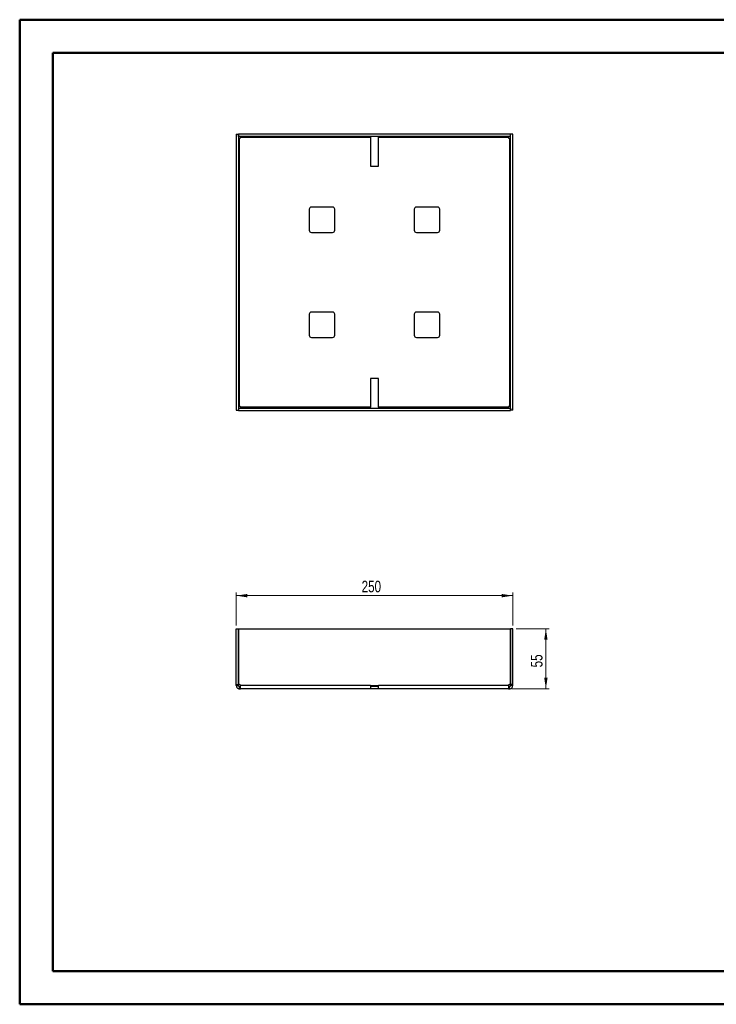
# Paper-space layout 'Sheet3' of a CAD drawing. Header units: millimetres. Extents: x 0 to 420, y 0 to 297.
# Tile 1 of 2: x 0 to 210, y 0 to 297. Entities that reach past the tile are written whole.
import ezdxf

# ---------------------------------------------------------------- set-up
doc = ezdxf.new("R2010")
doc.units = ezdxf.units.MM
doc.styles.add('SLDTEXTSTYLE1', font='TXT', dxfattribs={"width": 0.75})
doc.dimstyles.new('SLDDIMSTYLE0', dxfattribs={"dimtxt": 3.5, "dimasz": 3.302, "dimexe": 0, "dimexo": 0.0625, "dimgap": 0.875, "dimtad": 1, "dimdec": 0, "dimlfac": 3, "dimrnd": 1e-09, "dimzin": 12, "dimdsep": 46, "dimtxsty": 'SLDTEXTSTYLE1', "dimsah": 1, "dimcen": 0.09, "dimadec": 0, "dimazin": 3, "dimtfac": 1, "dimtdec": 0, "dimtofl": 0, "dimtmove": 0, "dimatfit": 3, "dimfxl": 0, "dimfrac": 2, "dimtolj": 1, "dimtzin": 12, "dimarcsym": 0})

# ---------------------------------------------------------------- blocks, each defined once
blk = doc.blocks.new('_D_4')
at = {"color": 7, "linetype": 'Continuous', "lineweight": 0}
for p, q in [((150, 113.48), (160, 113.48)), ((159, 113.48), (159, 95.39)), ((148.69, 95.39), (160, 95.39))]:
    blk.add_line(p, q, dxfattribs=at)
at = {"color": 7, "linetype": 'Continuous', "lineweight": 18}
for points in [[(159, 113.48), (158.5, 110.18), (159.51, 110.18)], [(159, 95.39), (159.51, 98.7), (158.5, 98.7)]]:
    blk.add_solid(points, dxfattribs=at)
at = {"color": 7, "linetype": 'Continuous', "lineweight": 18, "insert": (154.49, 101.85), "char_height": 3.5, "attachment_point": 1, "rotation": 90, "style": 'SLDTEXTSTYLE1'}
blk.add_mtext('55', dxfattribs=at)
blk = doc.blocks.new('_D_5')
at = {"color": 7, "linetype": 'Continuous', "lineweight": 0}
for p, q in [((65.67, 114.48), (65.67, 124.48)), ((149, 123.48), (65.67, 123.48)), ((149, 114.48), (149, 124.48))]:
    blk.add_line(p, q, dxfattribs=at)
at = {"color": 7, "linetype": 'Continuous', "lineweight": 18}
for points in [[(65.67, 123.48), (68.97, 122.97), (68.97, 123.99)], [(149, 123.48), (145.7, 123.99), (145.7, 122.97)]]:
    blk.add_solid(points, dxfattribs=at)
at = {"color": 7, "linetype": 'Continuous', "lineweight": 18, "insert": (103.46, 127.99), "char_height": 3.5, "attachment_point": 1, "style": 'SLDTEXTSTYLE1'}
blk.add_mtext('250', dxfattribs=at)

psp = doc.layouts.new('Sheet3')

# ---------------------------------------------------------------- linework, layer by layer
at = {"color": 7, "linetype": 'Continuous', "lineweight": 50}
for p, q in [((0.38, 0.21), (0.38, 297.21)), ((0.38, 297.21), (420.38, 297.21)), ((10.38, 10.21), (10.38, 287.21)), ((10.38, 287.21), (410.38, 287.21)), ((10.38, 10.21), (410.38, 10.21)), ((0.38, 0.21), (420.38, 0.21))]:
    psp.add_line(p, q, dxfattribs=at)
at = {"color": 7, "linetype": 'Continuous', "lineweight": 25}
for p, q in [((65.67, 262.66), (66.34, 262.66)), ((65.67, 262.66), (65.67, 179.39)), ((66.34, 262.66), (66.34, 179.39)), ((66.35, 262.02), (66.35, 262.69)), ((148.32, 262.69), (66.35, 262.69)), ((148.32, 262.02), (66.35, 262.02)), ((66.6, 180.67), (66.6, 261.37)), ((66.65, 261.37), (66.6, 261.37)), ((66.99, 261.76), (106.17, 261.76)), ((66.99, 261.76), (66.99, 261.71)), ((106.17, 261.76), (106.17, 262.02)), ((106.17, 261.76), (106.17, 253.02)), ((108.5, 262.02), (108.5, 261.76)), ((108.5, 261.76), (147.69, 261.76)), ((108.5, 253.02), (108.5, 261.76)), ((147.69, 261.71), (147.69, 261.76)), ((148.07, 261.37), (148.02, 261.37)), ((148.07, 261.37), (148.07, 180.67)), ((148.32, 262.02), (148.32, 262.69)), ((149, 262.66), (148.34, 262.66)), ((148.34, 179.39), (148.34, 262.66)), ((149, 179.39), (149, 262.66)), ((106.17, 253.02), (108.5, 253.02)), ((94.67, 240.69), (88.34, 240.69)), ((126.34, 240.69), (120, 240.69)), ((87.67, 240.02), (87.67, 233.69)), ((95.34, 233.69), (95.34, 240.02)), ((119.34, 240.02), (119.34, 233.69)), ((127, 233.69), (127, 240.02)), ((88.34, 233.02), (94.67, 233.02)), ((120, 233.02), (126.34, 233.02)), ((87.67, 208.36), (87.67, 202.02)), ((94.67, 209.02), (88.34, 209.02)), ((95.34, 202.02), (95.34, 208.36)), ((119.34, 208.36), (119.34, 202.02)), ((126.34, 209.02), (120, 209.02)), ((127, 202.02), (127, 208.36)), ((88.34, 201.36), (94.67, 201.36)), ((120, 201.36), (126.34, 201.36)), ((108.5, 189.02), (106.17, 189.02)), ((106.17, 189.02), (106.17, 180.29)), ((108.5, 180.29), (108.5, 189.02)), ((65.67, 179.39), (66.34, 179.39)), ((66.35, 180.02), (148.32, 180.02)), ((66.35, 180.02), (66.35, 179.36)), ((66.35, 179.36), (148.32, 179.36)), ((66.6, 180.67), (66.65, 180.67)), ((66.99, 180.34), (66.99, 180.29)), ((106.17, 180.29), (66.99, 180.29)), ((106.17, 180.02), (106.17, 180.29)), ((147.69, 180.29), (108.5, 180.29)), ((108.5, 180.29), (108.5, 180.02)), ((147.69, 180.29), (147.69, 180.34)), ((148.02, 180.67), (148.07, 180.67)), ((148.32, 180.02), (148.32, 179.36)), ((149, 179.39), (148.34, 179.39)), ((65.67, 113.48), (66.34, 113.48)), ((65.67, 96.71), (65.67, 113.48)), ((66.34, 96.71), (66.34, 113.48)), ((66.35, 113.48), (148.32, 113.48)), ((66.35, 113.48), (66.35, 96.71)), ((148.32, 113.48), (148.32, 96.71)), ((148.34, 96.71), (148.34, 113.48)), ((149, 113.48), (148.34, 113.48)), ((149, 96.71), (149, 113.48)), ((65.67, 96.71), (66.34, 96.71)), ((65.67, 96.38), (65.67, 96.71)), ((65.67, 96.38), (66.34, 96.38)), ((65.67, 96.33), (65.67, 96.38)), ((65.67, 96.33), (66.34, 96.33)), ((66.34, 96.38), (66.34, 96.71)), ((66.34, 96.33), (66.34, 96.38)), ((66.65, 96.71), (66.35, 96.71)), ((66.6, 95.39), (66.6, 96.06)), ((66.6, 96.06), (66.65, 96.06)), ((66.6, 95.39), (66.65, 95.39)), ((66.65, 95.39), (66.65, 96.06)), ((66.65, 96.06), (66.99, 96.06)), ((66.65, 95.39), (66.99, 95.39)), ((66.99, 96.33), (66.99, 96.38)), ((106.17, 96.33), (66.99, 96.33)), ((106.17, 95.39), (66.99, 95.39)), ((106.17, 96.33), (106.17, 95.39)), ((106.17, 96.33), (108.5, 96.33)), ((108.5, 96.06), (106.17, 96.06)), ((108.5, 95.39), (106.17, 95.39)), ((108.5, 95.39), (108.5, 96.33)), ((147.69, 96.33), (108.5, 96.33)), ((147.69, 95.39), (108.5, 95.39)), ((147.69, 96.38), (147.69, 96.33)), ((147.69, 96.06), (148.02, 96.06)), ((147.69, 95.39), (148.02, 95.39)), ((148.32, 96.71), (148.02, 96.71)), ((148.02, 95.39), (148.02, 96.06)), ((148.02, 96.06), (148.07, 96.06)), ((148.02, 95.39), (148.07, 95.39)), ((148.07, 95.39), (148.07, 96.06)), ((149, 96.71), (148.34, 96.71)), ((148.34, 96.38), (148.34, 96.71)), ((149, 96.38), (148.34, 96.38)), ((148.34, 96.33), (148.34, 96.38)), ((149, 96.33), (148.34, 96.33)), ((149, 96.38), (149, 96.71)), ((149, 96.33), (149, 96.38))]:
    psp.add_line(p, q, dxfattribs=at)
for centre, radius, start, end in [((66.65, 261.71), 0.333, 270, 0), ((148.02, 261.71), 0.333, 180, 270), ((88.34, 240.02), 0.667, 90, 180), ((94.67, 240.02), 0.667, 0, 90), ((120, 240.02), 0.667, 90, 180), ((126.34, 240.02), 0.667, 0, 90), ((88.34, 233.69), 0.667, 180, 270), ((94.67, 233.69), 0.667, 270, 0), ((120, 233.69), 0.667, 180, 270), ((126.34, 233.69), 0.667, 270, 0), ((88.34, 208.36), 0.667, 90, 180), ((94.67, 208.36), 0.667, 0, 90), ((120, 208.36), 0.667, 90, 180), ((126.34, 208.36), 0.667, 0, 90), ((88.34, 202.02), 0.667, 180, 270), ((94.67, 202.02), 0.667, 270, 0), ((120, 202.02), 0.667, 180, 270), ((126.34, 202.02), 0.667, 270, 0), ((66.65, 180.34), 0.333, 0, 90), ((148.02, 180.34), 0.333, 90, 180), ((66.65, 96.38), 0.333, 0, 90), ((148.02, 96.38), 0.333, 90, 180)]:
    psp.add_arc(centre, radius, start, end, dxfattribs=at)
for points, knots in [([(66.6, 261.37), (66.53, 261.37), (66.46, 261.37), (66.37, 261.37), (66.34, 261.37), (66.34, 261.37)], [0, 0, 0, 0, 0.5, 0.5, 1, 1, 1, 1]), ([(66.99, 262.02), (66.99, 262.02), (66.99, 261.99), (66.99, 261.89), (66.99, 261.83), (66.99, 261.76)], [0, 0, 0, 0, 0.5, 0.5, 1, 1, 1, 1]), ([(147.69, 261.76), (147.69, 261.83), (147.69, 261.89), (147.69, 261.99), (147.69, 262.02), (147.69, 262.02)], [0, 0, 0, 0, 0.5, 0.5, 1, 1, 1, 1]), ([(148.34, 261.37), (148.34, 261.37), (148.31, 261.37), (148.21, 261.37), (148.14, 261.37), (148.07, 261.37)], [0, 0, 0, 0, 0.5, 0.5, 1, 1, 1, 1]), ([(66.34, 180.67), (66.34, 180.67), (66.37, 180.67), (66.46, 180.67), (66.53, 180.67), (66.6, 180.67)], [0, 0, 0, 0, 0.5, 0.5, 1, 1, 1, 1]), ([(66.99, 180.29), (66.99, 180.22), (66.99, 180.15), (66.99, 180.05), (66.99, 180.02), (66.99, 180.02)], [0, 0, 0, 0, 0.5, 0.5, 1, 1, 1, 1]), ([(147.69, 180.02), (147.69, 180.02), (147.69, 180.05), (147.69, 180.15), (147.69, 180.22), (147.69, 180.29)], [0, 0, 0, 0, 0.5, 0.5, 1, 1, 1, 1]), ([(148.07, 180.67), (148.14, 180.67), (148.21, 180.67), (148.31, 180.67), (148.34, 180.67), (148.34, 180.67)], [0, 0, 0, 0, 0.5, 0.5, 1, 1, 1, 1]), ([(65.67, 96.33), (65.67, 96.21), (65.69, 96.08), (65.79, 95.86), (65.86, 95.75), (66.03, 95.58), (66.13, 95.51), (66.36, 95.42), (66.48, 95.39), (66.6, 95.39)], [0, 0, 0, 0, 0.25, 0.25, 0.5, 0.5, 0.75, 0.75, 1, 1, 1, 1]), ([(66.34, 96.33), (66.34, 96.26), (66.37, 96.19), (66.46, 96.09), (66.53, 96.06), (66.6, 96.06)], [0, 0, 0, 0, 0.5, 0.5, 1, 1, 1, 1]), ([(66.99, 95.39), (66.99, 95.39), (66.99, 95.42), (66.99, 95.51), (66.99, 95.58), (66.99, 95.75), (66.99, 95.86), (66.99, 96.08), (66.99, 96.21), (66.99, 96.33)], [0, 0, 0, 0, 0.25, 0.25, 0.5, 0.5, 0.75, 0.75, 1, 1, 1, 1]), ([(147.69, 96.33), (147.69, 96.21), (147.69, 96.08), (147.69, 95.86), (147.69, 95.75), (147.69, 95.58), (147.69, 95.51), (147.69, 95.42), (147.69, 95.39), (147.69, 95.39)], [0, 0, 0, 0, 0.25, 0.25, 0.5, 0.5, 0.75, 0.75, 1, 1, 1, 1]), ([(148.07, 95.39), (148.19, 95.39), (148.31, 95.42), (148.54, 95.51), (148.64, 95.58), (148.82, 95.75), (148.89, 95.86), (148.98, 96.08), (149, 96.21), (149, 96.33)], [0, 0, 0, 0, 0.25, 0.25, 0.5, 0.5, 0.75, 0.75, 1, 1, 1, 1]), ([(148.07, 96.06), (148.14, 96.06), (148.21, 96.09), (148.31, 96.19), (148.34, 96.26), (148.34, 96.33)], [0, 0, 0, 0, 0.5, 0.5, 1, 1, 1, 1])]:
    psp.add_open_spline(points, degree=3, knots=knots, dxfattribs=at)

# ---------------------------------------------------------------- dimensions: what is measured, and where the dimension line sits
at = {"color": 7, "linetype": 'Continuous', "lineweight": 18}
dim = psp.add_linear_dim(base=(65.67, 123.48), p1=(149, 113.48), p2=(65.67, 113.48), dimstyle='SLDDIMSTYLE0', dxfattribs=at)
dim.commit()
dim.dimension.update_dxf_attribs({"geometry": '_D_5', "text_midpoint": (107.34, 123.48), "dimtype": 160})
dim = psp.add_linear_dim(base=(159, 95.39), p1=(149, 113.48), p2=(147.69, 95.39), angle=90, text='55', dimstyle='SLDDIMSTYLE0', dxfattribs=at)
dim.commit()
dim.dimension.update_dxf_attribs({"geometry": '_D_4', "text_midpoint": (159, 104.44), "dimtype": 160})

doc.saveas('drawing.dxf')
